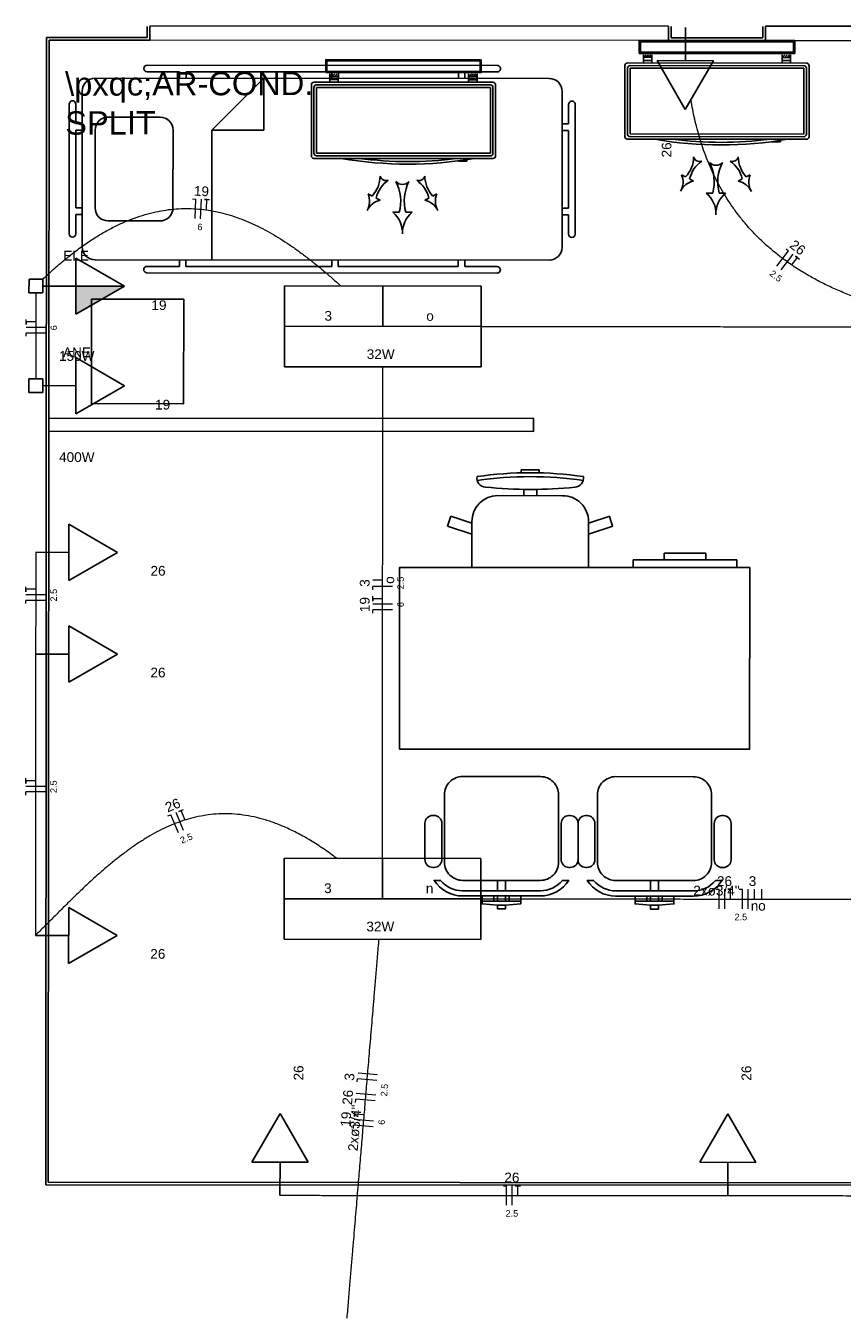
# Model space of a CAD drawing. Header units: feet. Extents: x -18 to 1038, y -110 to 48.
# Tile 5 of 199: x 8 to 14, y -90 to -80. Entities that reach past the tile are written whole.
import ezdxf

# ---------------------------------------------------------------- set-up
doc = ezdxf.new("R2010")
doc.units = ezdxf.units.FT
doc.header["$MEASUREMENT"] = 0
for name, color, linetype, lineweight in [('02', 2, 'Continuous', 20), ('EL-Condutos', 4, 'Continuous', 5), ('EL-Fios (Fase 1)', 7, 'Continuous', 5), ('EL-Fios (Fase 2)', 7, 'Continuous', 5), ('EL-Fios (Neutro)', 7, 'Continuous', 5), ('EL-Fios (Retorno)', 7, 'Continuous', 5), ('EL-Fios (Terra)', 7, 'Continuous', 5), ('EL-Textos conduto', 7, 'Continuous', 5), ('EL-Textos fios', 7, 'Continuous', 5), ('Textos', 7, 'Continuous', 5)]:
    doc.layers.add(name, color=color, linetype=linetype, lineweight=lineweight)
for name, color, linetype in [('100_IMPIANTI', 251, 'Continuous'), ('JANELA', 3, 'Continuous'), ('MOBILARIO', 8, 'Continuous'), ('P-SIMBOL', 5, 'Continuous'), ('parede', 5, 'Continuous'), ('porta', 3, 'Continuous')]:
    doc.layers.add(name, color=color, linetype=linetype)
doc.styles.add('Arial', font='arial.ttf')

msp = doc.modelspace()

# ---------------------------------------------------------------- hatches: boundary and pattern name
at = {"layer": 'P-SIMBOL', "linetype": 'Continuous'}
msp.add_hatch(color=256, dxfattribs=at).paths.add_polyline_path([(8.3749, -82.1787), (8.7499, -82.1792), (8.3746, -82.3952)])

# ---------------------------------------------------------------- linework, layer by layer
at = {"layer": '02', "color": 251}
for p, q in [((12.9437, -80.286), (8.9437, -80.2835)), ((13.6903, -80.2864), (17.6903, -80.2889))]:
    msp.add_line(p, q, dxfattribs=at)
at = {"layer": '100_IMPIANTI'}
for p, q in [((12.7169, -80.3858), (12.717, -80.2858)), ((12.717, -80.2858), (13.917, -80.2866)), ((12.7269, -80.3758), (12.727, -80.2958)), ((12.727, -80.2958), (13.907, -80.2966)), ((13.907, -80.2966), (13.9069, -80.3766)), ((13.917, -80.2866), (13.9169, -80.3866)), ((10.3001, -80.5337), (10.3001, -80.4337)), ((10.3001, -80.4337), (11.5001, -80.4344)), ((10.3101, -80.5237), (10.3101, -80.4437)), ((10.3101, -80.4437), (11.4901, -80.4444)), ((11.4901, -80.4444), (11.4901, -80.5244)), ((11.5001, -80.4344), (11.5001, -80.5344)), ((13.9169, -80.3866), (12.7169, -80.3858)), ((13.9069, -80.3766), (12.7269, -80.3758)), ((12.7495, -80.3991), (12.7528, -80.3958)), ((12.7495, -80.3958), (12.7495, -80.4158)), ((12.8145, -80.4159), (12.7495, -80.4158)), ((12.7495, -80.4398), (12.7495, -80.4158)), ((12.7495, -80.4598), (12.7495, -80.4398)), ((12.7495, -80.4398), (12.8145, -80.4398)), ((12.7504, -80.4158), (12.7704, -80.3959)), ((12.7681, -80.4159), (12.7881, -80.3959)), ((12.7858, -80.4159), (12.8058, -80.3959)), ((12.8034, -80.4159), (12.8145, -80.4048)), ((12.8145, -80.3959), (12.8145, -80.4159)), ((12.8145, -80.4398), (12.8145, -80.4159)), ((12.8145, -80.4598), (12.8145, -80.4398)), ((13.8193, -80.3965), (13.8193, -80.4165)), ((13.8193, -80.3997), (13.8225, -80.3965)), ((13.8843, -80.4166), (13.8193, -80.4165)), ((13.8193, -80.4404), (13.8193, -80.4165)), ((13.8193, -80.4604), (13.8193, -80.4404)), ((13.8843, -80.4405), (13.8193, -80.4404)), ((13.8202, -80.4165), (13.8402, -80.3965)), ((13.8379, -80.4165), (13.8579, -80.3965)), ((13.8556, -80.4165), (13.8756, -80.3965)), ((13.8732, -80.4165), (13.8843, -80.4055)), ((13.8843, -80.3966), (13.8843, -80.4166)), ((13.8843, -80.4405), (13.8843, -80.4166)), ((13.8843, -80.4605), (13.8843, -80.4405)), ((11.5001, -80.5344), (10.3001, -80.5337)), ((11.4901, -80.5244), (10.3101, -80.5237)), ((10.3327, -80.5469), (10.3359, -80.5437)), ((10.3327, -80.5437), (10.3327, -80.5637)), ((10.3336, -80.5637), (10.3536, -80.5437)), ((10.3512, -80.5637), (10.3712, -80.5437)), ((10.3689, -80.5637), (10.3889, -80.5437)), ((10.3866, -80.5637), (10.3977, -80.5527)), ((10.3977, -80.5437), (10.3977, -80.5637)), ((11.4025, -80.5443), (11.4024, -80.5644)), ((11.4025, -80.5476), (11.4057, -80.5444)), ((11.4033, -80.5644), (11.4234, -80.5444)), ((11.421, -80.5644), (11.441, -80.5444)), ((11.4387, -80.5644), (11.4587, -80.5444)), ((11.4564, -80.5644), (11.4674, -80.5533)), ((11.4675, -80.5444), (11.4674, -80.5644)), ((12.6069, -80.4797), (12.6065, -81.0267)), ((12.6269, -80.4997), (12.6265, -81.0067)), ((14.0069, -80.4606), (12.6269, -80.4597)), ((12.6469, -80.4997), (12.6465, -81.0067)), ((13.9869, -80.4805), (12.6469, -80.4797)), ((13.9869, -80.5005), (12.6469, -80.4997)), ((13.9865, -81.0076), (13.9869, -80.5005)), ((14.0065, -81.0076), (14.0069, -80.5006)), ((14.0265, -81.0276), (14.0269, -80.4806)), ((10.19, -80.6275), (10.1897, -81.1745)), ((10.21, -80.6475), (10.2097, -81.1546)), ((11.59, -80.6084), (10.21, -80.6075)), ((10.23, -80.6475), (10.2297, -81.1546)), ((11.57, -80.6284), (10.23, -80.6275)), ((11.57, -80.6484), (10.23, -80.6475)), ((10.3326, -80.5876), (10.3327, -80.5637)), ((10.3326, -80.6076), (10.3326, -80.5876)), ((10.3326, -80.5876), (10.3976, -80.5876)), ((10.3977, -80.5637), (10.3327, -80.5637)), ((10.3976, -80.5876), (10.3977, -80.5637)), ((10.3976, -80.6076), (10.3976, -80.5876)), ((11.4674, -80.5644), (11.4024, -80.5644)), ((11.4024, -80.5883), (11.4024, -80.5644)), ((11.4024, -80.6083), (11.4024, -80.5883)), ((11.4674, -80.5883), (11.4024, -80.5883)), ((11.4674, -80.5883), (11.4674, -80.5644)), ((11.4674, -80.6083), (11.4674, -80.5883)), ((11.5697, -81.1554), (11.57, -80.6484)), ((11.5897, -81.1554), (11.59, -80.6484)), ((11.6097, -81.1754), (11.61, -80.6284)), ((12.6265, -81.0467), (14.0065, -81.0476)), ((12.6465, -81.0067), (13.9865, -81.0076)), ((12.6465, -81.0267), (13.9865, -81.0276)), ((13.7405, -81.0674), (13.7405, -81.0658)), ((13.8055, -81.0675), (13.7405, -81.0674)), ((13.8055, -81.0675), (13.8055, -81.0566)), ((10.2097, -81.1946), (11.5897, -81.1954)), ((10.2297, -81.1546), (11.5697, -81.1554)), ((10.2297, -81.1746), (11.5697, -81.1754)), ((11.3237, -81.2153), (11.3237, -81.2137)), ((11.3887, -81.2153), (11.3237, -81.2153)), ((11.3887, -81.2153), (11.3887, -81.2044)), ((13.0443, -81.3203), (13.0752, -81.3367)), ((13.5737, -81.3207), (13.5428, -81.337)), ((13.1061, -81.3532), (13.137, -81.3696)), ((13.5118, -81.3534), (13.4809, -81.3698)), ((10.6274, -81.4682), (10.6583, -81.4846)), ((10.6893, -81.501), (10.7202, -81.5174)), ((11.095, -81.5012), (11.064, -81.5176)), ((11.1568, -81.4685), (11.1259, -81.4849)), ((13.2339, -81.4617), (13.2839, -81.4617)), ((13.3339, -81.4617), (13.3839, -81.4618)), ((10.817, -81.6095), (10.867, -81.6095)), ((10.917, -81.6096), (10.967, -81.6096))]:
    msp.add_line(p, q, dxfattribs=at)
for centre, radius, start, end in [((12.6269, -80.4797), 0.02, 89.96401, 179.96401), ((12.6469, -80.4997), 0.02, 89.96401, 179.96401), ((13.9869, -80.5005), 0.02, 359.96401, 89.96401), ((14.0069, -80.4806), 0.02, 359.96401, 89.96401), ((10.21, -80.6275), 0.02, 89.96401, 179.96401), ((10.23, -80.6475), 0.02, 89.96401, 179.96401), ((11.57, -80.6484), 0.02, 359.96401, 89.96401), ((11.59, -80.6284), 0.02, 359.96401, 89.96401), ((12.6265, -81.0267), 0.02, 179.96401, 269.96401), ((12.6465, -81.0067), 0.02, 179.96401, 269.96401), ((13.351, -78.0959), 2.9953, 260.12079, 279.80723), ((13.351, -78.0959), 2.9753, 262.66751, 277.26051), ((13.9865, -81.0076), 0.02, 269.96401, 359.96401), ((14.0065, -81.0276), 0.02, 269.96401, 359.96401), ((10.2097, -81.1746), 0.02, 179.96401, 269.96401), ((10.2297, -81.1546), 0.02, 179.96401, 269.96401), ((10.9342, -78.2438), 2.9953, 260.12079, 279.80723), ((10.9342, -78.2438), 2.9753, 262.66751, 277.26051), ((11.5697, -81.1554), 0.02, 269.96401, 359.96401), ((11.5897, -81.1754), 0.02, 269.96401, 359.96401), ((12.9067, -81.1796), 0.2304, 317.00052, 359.18314), ((13.3307, -81.4047), 0.2304, 124.88622, 167.06883), ((13.1832, -81.1706), 0.0478, 194.90586, 289.16349), ((13.3091, -81.1797), 0.0682, 222.8352, 317.09282), ((12.966, -81.3761), 0.3292, 344.92985, 27.11247), ((13.6519, -81.3766), 0.3292, 152.81555, 194.99816), ((13.4349, -81.1707), 0.0478, 250.76453, 345.02215), ((13.2872, -81.4047), 0.2304, 12.85919, 55.0418), ((13.7115, -81.1801), 0.2304, 180.74488, 222.9275), ((10.4898, -81.3274), 0.2304, 317.00052, 359.18314), ((10.7664, -81.3184), 0.0478, 194.90586, 289.16349), ((11.0181, -81.3186), 0.0478, 250.76453, 345.02215), ((11.2946, -81.3279), 0.2304, 180.74488, 222.9275), ((12.9112, -81.3758), 0.1441, 329.72877, 22.61763), ((13.7067, -81.3763), 0.1441, 157.31039, 210.19925), ((10.9138, -81.5526), 0.2304, 124.88622, 167.06883), ((10.8922, -81.3275), 0.0682, 222.8352, 317.09282), ((10.5492, -81.524), 0.3292, 344.92985, 27.11247), ((11.235, -81.5244), 0.3292, 152.81555, 194.99816), ((10.8703, -81.5525), 0.2304, 12.85919, 55.0418), ((13.1656, -81.5108), 0.1441, 101.45172, 154.34059), ((13.4521, -81.511), 0.1441, 25.58743, 78.47629), ((10.4944, -81.5236), 0.1441, 329.72877, 22.61763), ((10.7488, -81.6587), 0.1441, 101.45172, 154.34059), ((11.0352, -81.6589), 0.1441, 25.58743, 78.47629), ((11.2898, -81.5241), 0.1441, 157.31039, 210.19925), ((13.1031, -81.6207), 0.2059, 357.6581, 50.54696), ((13.5146, -81.6209), 0.2059, 129.38106, 182.26992), ((10.6862, -81.7685), 0.2059, 357.6581, 50.54696), ((11.0977, -81.7688), 0.2059, 129.38106, 182.26992)]:
    msp.add_arc(centre, radius, start, end, dxfattribs=at)
at = {"layer": 'EL-Condutos', "linetype": 'Continuous'}
for points in [[(15.13, -82.4448), (14.9889, -82.4233), (14.8543, -82.3981), (14.726, -82.3693), (14.6039, -82.3371), (14.4879, -82.3017), (14.3778, -82.2631), (14.2734, -82.2215), (14.1746, -82.177), (14.0813, -82.1298), (13.9933, -82.08), (13.9104, -82.0277), (13.8326, -81.9731), (13.7596, -81.9163), (13.6913, -81.8574), (13.6275, -81.7967), (13.5682, -81.7341), (13.5131, -81.6698), (13.4622, -81.6041), (13.4151, -81.5369), (13.3719, -81.4685), (13.3324, -81.399), (13.2963, -81.3285), (13.2636, -81.2571), (13.2341, -81.185), (13.2077, -81.1124), (13.1842, -81.0393), (13.1634, -80.9658), (13.1452, -80.8922), (13.1295, -80.8186), (13.1162, -80.7451)], [(8.1183, -82.1269), (8.2119, -82.0407), (8.304, -81.9626), (8.3945, -81.8926), (8.4836, -81.8303), (8.5712, -81.7756), (8.6575, -81.7281), (8.7424, -81.6878), (8.826, -81.6542), (8.9083, -81.6273), (8.9894, -81.6068), (9.0693, -81.5924), (9.1481, -81.5839), (9.2258, -81.5811), (9.3024, -81.5837), (9.378, -81.5916), (9.4526, -81.6045), (9.5263, -81.6221), (9.5991, -81.6442), (9.6711, -81.6706), (9.7422, -81.7011), (9.8125, -81.7354), (9.8821, -81.7733), (9.9511, -81.8146), (10.0193, -81.859), (10.087, -81.9063), (10.1541, -81.9563), (10.2207, -82.0088), (10.2868, -82.0634), (10.3524, -82.12), (10.4177, -82.1784)], [(8.0658, -82.2319), (8.0657, -82.2624), (8.0657, -82.2911), (8.0657, -82.3182), (8.0657, -82.3438), (8.0657, -82.368), (8.0657, -82.3909), (8.0657, -82.4128), (8.0656, -82.4336), (8.0656, -82.4536), (8.0656, -82.4728), (8.0656, -82.4913), (8.0656, -82.5094), (8.0656, -82.5271), (8.0656, -82.5446), (8.0656, -82.5619), (8.0656, -82.5792), (8.0655, -82.5967), (8.0655, -82.6144), (8.0655, -82.6325), (8.0655, -82.651), (8.0655, -82.6702), (8.0655, -82.6902), (8.0655, -82.711), (8.0655, -82.7329), (8.0654, -82.7558), (8.0654, -82.78), (8.0654, -82.8056), (8.0654, -82.8327), (8.0654, -82.8614), (8.0654, -82.8919)], [(11.4968, -82.4901), (11.6551, -82.4902), (11.8058, -82.4902), (11.9493, -82.4903), (12.0863, -82.4904), (12.2172, -82.4905), (12.3427, -82.4906), (12.4632, -82.4907), (12.5793, -82.4907), (12.6916, -82.4908), (12.8006, -82.4909), (12.9069, -82.4909), (13.011, -82.491), (13.1135, -82.4911), (13.2148, -82.4911), (13.3156, -82.4912), (13.4164, -82.4913), (13.5178, -82.4913), (13.6202, -82.4914), (13.7243, -82.4915), (13.8306, -82.4915), (13.9396, -82.4916), (14.0519, -82.4917), (14.168, -82.4917), (14.2886, -82.4918), (14.414, -82.4919), (14.5449, -82.492), (14.6819, -82.4921), (14.8254, -82.4921), (14.9761, -82.4922), (15.1344, -82.4923)], [(10.738, -86.5915), (10.7381, -86.4163), (10.7382, -86.2512), (10.7383, -86.0955), (10.7384, -85.9484), (10.7385, -85.8092), (10.7386, -85.6773), (10.7387, -85.5518), (10.7388, -85.432), (10.7388, -85.3173), (10.7389, -85.2069), (10.739, -85.1001), (10.739, -84.9962), (10.7391, -84.8945), (10.7392, -84.7942), (10.7392, -84.6946), (10.7393, -84.595), (10.7393, -84.4947), (10.7394, -84.3929), (10.7395, -84.289), (10.7395, -84.1822), (10.7396, -84.0718), (10.7397, -83.9571), (10.7398, -83.8374), (10.7398, -83.7119), (10.7399, -83.5799), (10.74, -83.4408), (10.7401, -83.2937), (10.7402, -83.1379), (10.7403, -82.9728), (10.7404, -82.7977)], [(8.0645, -84.2298), (8.0645, -84.2677), (8.0645, -84.3032), (8.0644, -84.3364), (8.0644, -84.3675), (8.0644, -84.3967), (8.0644, -84.4242), (8.0644, -84.4501), (8.0644, -84.4746), (8.0643, -84.4979), (8.0643, -84.5201), (8.0643, -84.5415), (8.0643, -84.5621), (8.0643, -84.5823), (8.0643, -84.6021), (8.0643, -84.6217), (8.0643, -84.6414), (8.0642, -84.6612), (8.0642, -84.6813), (8.0642, -84.702), (8.0642, -84.7233), (8.0642, -84.7456), (8.0642, -84.7689), (8.0642, -84.7934), (8.0641, -84.8193), (8.0641, -84.8467), (8.0641, -84.8759), (8.0641, -84.9071), (8.0641, -84.9403), (8.064, -84.9758), (8.064, -85.0137)], [(8.064, -85.0137), (8.064, -85.1185), (8.0639, -85.2167), (8.0638, -85.3085), (8.0638, -85.3946), (8.0637, -85.4754), (8.0637, -85.5513), (8.0636, -85.623), (8.0636, -85.6907), (8.0636, -85.7551), (8.0635, -85.8166), (8.0635, -85.8757), (8.0634, -85.9329), (8.0634, -85.9886), (8.0634, -86.0434), (8.0633, -86.0977), (8.0633, -86.1519), (8.0633, -86.2067), (8.0632, -86.2624), (8.0632, -86.3196), (8.0632, -86.3787), (8.0631, -86.4402), (8.0631, -86.5046), (8.063, -86.5724), (8.063, -86.644), (8.0629, -86.72), (8.0629, -86.8007), (8.0628, -86.8868), (8.0628, -86.9787), (8.0627, -87.0768), (8.0627, -87.1817)], [(10.3844, -86.5874), (10.283, -86.5143), (10.1842, -86.4508), (10.0879, -86.3965), (9.994, -86.351), (9.9024, -86.3141), (9.813, -86.2854), (9.7257, -86.2646), (9.6403, -86.2512), (9.5569, -86.2451), (9.4752, -86.2458), (9.3953, -86.2531), (9.3169, -86.2665), (9.24, -86.2858), (9.1645, -86.3105), (9.0903, -86.3405), (9.0173, -86.3753), (8.9454, -86.4145), (8.8744, -86.458), (8.8043, -86.5053), (8.735, -86.556), (8.6664, -86.6099), (8.5983, -86.6667), (8.5308, -86.7259), (8.4636, -86.7873), (8.3967, -86.8504), (8.3299, -86.9151), (8.2633, -86.9809), (8.1966, -87.0474), (8.1297, -87.1145), (8.0627, -87.1817)], [(11.4941, -86.9001), (11.6524, -86.9002), (11.803, -86.9002), (11.9466, -86.9003), (12.0835, -86.9004), (12.2144, -86.9005), (12.3399, -86.9006), (12.4604, -86.9007), (12.5765, -86.9007), (12.6889, -86.9008), (12.7979, -86.9009), (12.9041, -86.9009), (13.0082, -86.901), (13.1107, -86.9011), (13.212, -86.9011), (13.3128, -86.9012), (13.4136, -86.9013), (13.515, -86.9013), (13.6174, -86.9014), (13.7215, -86.9015), (13.8278, -86.9015), (13.9368, -86.9016), (14.0491, -86.9017), (14.1653, -86.9017), (14.2858, -86.9018), (14.4112, -86.9019), (14.5422, -86.902), (14.6791, -86.9021), (14.8227, -86.9021), (14.9733, -86.9022), (15.1316, -86.9023)], [(10.4654, -90.1306), (10.4768, -89.9958), (10.4875, -89.8685), (10.4976, -89.7483), (10.5072, -89.6346), (10.5163, -89.5269), (10.5249, -89.4246), (10.5331, -89.3272), (10.541, -89.2342), (10.5485, -89.1451), (10.5557, -89.0593), (10.5627, -88.9762), (10.5696, -88.8953), (10.5762, -88.8162), (10.5828, -88.7382), (10.5893, -88.6609), (10.5958, -88.5836), (10.6024, -88.5059), (10.609, -88.4272), (10.6158, -88.347), (10.6227, -88.2648), (10.6299, -88.1799), (10.6373, -88.092), (10.645, -88.0003), (10.6531, -87.9045), (10.6616, -87.804), (10.6705, -87.6982), (10.6799, -87.5866), (10.6899, -87.4686), (10.7004, -87.3438), (10.7115, -87.2116)], [(9.9475, -89.1841), (10.1145, -89.1842), (10.2708, -89.1843), (10.4171, -89.1844), (10.5541, -89.1845), (10.6828, -89.1845), (10.8037, -89.1846), (10.9178, -89.1847), (11.0257, -89.1848), (11.1283, -89.1848), (11.2262, -89.1849), (11.3203, -89.1849), (11.4114, -89.185), (11.5001, -89.1851), (11.5873, -89.1851), (11.6738, -89.1852), (11.7602, -89.1852), (11.8474, -89.1853), (11.9362, -89.1853), (12.0272, -89.1854), (12.1213, -89.1854), (12.2193, -89.1855), (12.3218, -89.1856), (12.4298, -89.1856), (12.5438, -89.1857), (12.6648, -89.1858), (12.7934, -89.1859), (12.9305, -89.186), (13.0768, -89.186), (13.2331, -89.1861), (13.4001, -89.1863)], [(13.4001, -89.1863), (13.5488, -89.1863), (13.6879, -89.1864), (13.8182, -89.1865), (13.9403, -89.1866), (14.0548, -89.1867), (14.1625, -89.1867), (14.2641, -89.1868), (14.3602, -89.1869), (14.4515, -89.1869), (14.5388, -89.187), (14.6226, -89.187), (14.7036, -89.1871), (14.7827, -89.1871), (14.8603, -89.1872), (14.9373, -89.1872), (15.0143, -89.1873), (15.0919, -89.1873), (15.171, -89.1874), (15.252, -89.1874), (15.3359, -89.1875), (15.4231, -89.1875), (15.5144, -89.1876), (15.6105, -89.1876), (15.7121, -89.1877), (15.8198, -89.1878), (15.9344, -89.1878), (16.0564, -89.1879), (16.1867, -89.188), (16.3258, -89.1881), (16.4746, -89.1882)]]:
    msp.add_spline(points, degree=3, dxfattribs=at)
at = {"layer": 'EL-Fios (Fase 1)'}
for p, q in [((13.812, -82.0521), (13.9031, -81.9329)), ((8.1393, -84.5574), (7.9893, -84.5574)), ((8.1383, -86.0334), (7.9883, -86.0334)), ((9.2043, -86.3742), (9.1471, -86.2355)), ((13.3771, -86.9762), (13.3772, -86.8262)), ((13.5565, -86.9764), (13.5566, -86.8264)), ((10.6988, -88.2557), (10.5493, -88.2431)), ((10.6855, -88.4131), (10.536, -88.4005)), ((11.738, -89.2602), (11.7381, -89.1102))]:
    msp.add_line(p, q, dxfattribs=at)
at = {"layer": 'EL-Fios (Fase 2)'}
for p, q in [((9.3357, -81.6598), (9.3421, -81.51)), ((8.1406, -82.4976), (7.9906, -82.4976)), ((10.8142, -84.6303), (10.6642, -84.6303)), ((10.6686, -88.6133), (10.5191, -88.6007))]:
    msp.add_line(p, q, dxfattribs=at)
at = {"layer": 'EL-Fios (Neutro)'}
for p, q in [((9.2743, -81.5071), (9.2993, -81.5081)), ((9.2929, -81.658), (9.2993, -81.5081)), ((13.778, -82.0261), (13.869, -81.9069)), ((13.8492, -81.8917), (13.869, -81.9069)), ((8.1406, -82.5405), (7.9906, -82.5405)), ((7.9906, -82.5655), (7.9906, -82.5405)), ((10.8142, -84.4937), (10.6642, -84.4937)), ((10.6642, -84.5187), (10.6642, -84.4937)), ((8.1393, -84.6003), (7.9893, -84.6003)), ((7.9893, -84.6253), (7.9893, -84.6003)), ((10.8142, -84.6732), (10.6642, -84.6732)), ((10.6642, -84.6982), (10.6642, -84.6732)), ((8.1383, -86.0762), (7.9883, -86.0762)), ((7.9883, -86.1012), (7.9883, -86.0762)), ((9.0844, -86.2614), (9.1075, -86.2519)), ((9.1647, -86.3905), (9.1075, -86.2519)), ((13.3093, -86.8262), (13.3343, -86.8262)), ((13.3342, -86.9762), (13.3343, -86.8262)), ((13.4888, -86.8263), (13.5138, -86.8263)), ((13.5137, -86.9763), (13.5138, -86.8263)), ((10.5436, -88.3107), (10.5457, -88.2858)), ((10.6952, -88.2984), (10.5457, -88.2858)), ((10.5303, -88.4681), (10.5324, -88.4432)), ((10.6819, -88.4558), (10.5324, -88.4432)), ((10.5134, -88.6683), (10.5155, -88.6434)), ((10.665, -88.656), (10.5155, -88.6434)), ((11.6703, -89.1102), (11.6953, -89.1102)), ((11.6952, -89.2602), (11.6953, -89.1102))]:
    msp.add_line(p, q, dxfattribs=at)
at = {"layer": 'EL-Fios (Retorno)'}
for p, q in [((10.7392, -84.4437), (10.6642, -84.4437)), ((13.6066, -86.9014), (13.6066, -86.8264)), ((13.6637, -86.9014), (13.6638, -86.8264))]:
    msp.add_line(p, q, dxfattribs=at)
at = {"layer": 'EL-Fios (Terra)'}
for points in [[(9.3817, -81.5867), (9.3849, -81.5118), (9.3649, -81.5109), (9.4049, -81.5126)], [(13.8916, -82.0185), (13.9371, -81.9589), (13.9213, -81.9468), (13.953, -81.971)], [(8.0656, -82.4548), (7.9906, -82.4548), (7.9906, -82.4748), (7.9906, -82.4348)], [(8.0643, -84.5146), (7.9893, -84.5146), (7.9893, -84.5346), (7.9893, -84.4946)], [(10.7392, -84.5874), (10.6642, -84.5874), (10.6642, -84.6074), (10.6642, -84.5674)], [(8.0633, -85.9905), (7.9883, -85.9905), (7.9883, -86.0105), (7.9883, -85.9705)], [(9.2153, -86.2885), (9.1867, -86.2192), (9.1682, -86.2268), (9.2052, -86.2116)], [(13.42, -86.9013), (13.42, -86.8263), (13.4, -86.8263), (13.44, -86.8263)], [(10.5975, -88.5643), (10.5227, -88.558), (10.5211, -88.5779), (10.5244, -88.5381)], [(11.7809, -89.1852), (11.781, -89.1102), (11.761, -89.1102), (11.801, -89.1102)]]:
    msp.add_lwpolyline(points, dxfattribs=at)
at = {"layer": 'JANELA', "color": 251}
for p, q in [((8.9237, -80.2634), (8.9237, -80.1785)), ((12.9637, -80.1785), (12.9637, -80.266)), ((13.6703, -80.2664), (13.6704, -80.1785)), ((8.1415, -89.1029), (8.147, -80.263)), ((8.147, -80.263), (8.9237, -80.2634)), ((12.9637, -80.266), (13.6703, -80.2664)), ((16.6415, -89.1083), (8.1415, -89.1029))]:
    msp.add_line(p, q, dxfattribs=at)
at = {"layer": 'MOBILARIO', "color": 251}
for p, q in [((11.6234, -80.4783), (8.9234, -80.4766)), ((9.1734, -80.5268), (8.9234, -80.5266)), ((9.1734, -80.5268), (9.1733, -80.5768)), ((9.2234, -80.5268), (9.2233, -80.5768)), ((10.3484, -80.5275), (9.2234, -80.5268)), ((10.3484, -80.5275), (10.3483, -80.5775)), ((10.3984, -80.5275), (10.3983, -80.5775)), ((11.3234, -80.5281), (10.3984, -80.5275)), ((11.3234, -80.5281), (11.3233, -80.5781)), ((11.3734, -80.5282), (11.3733, -80.5782)), ((11.6234, -80.5283), (11.3734, -80.5282)), ((8.5233, -80.5764), (12.0233, -80.5786)), ((9.4231, -80.9769), (9.8233, -80.5772)), ((9.8231, -80.9772), (9.8233, -80.5772)), ((8.4225, -81.8763), (8.4233, -80.6763)), ((12.1233, -80.6786), (12.1225, -81.8786)), ((8.3232, -80.7762), (8.3226, -81.7762)), ((8.3732, -80.7763), (8.3731, -80.9263)), ((12.1732, -80.7787), (12.1731, -80.9287)), ((12.2232, -80.7787), (12.2226, -81.7787)), ((8.4231, -80.9263), (8.3731, -80.9263)), ((12.1231, -80.9286), (12.1731, -80.9287)), ((8.3731, -80.9763), (8.3727, -81.5763)), ((8.4231, -80.9763), (8.3731, -80.9763)), ((9.4225, -81.9769), (9.4231, -80.9769)), ((9.4231, -80.9769), (9.8231, -80.9772)), ((12.1231, -80.9786), (12.1731, -80.9787)), ((12.1731, -80.9787), (12.1727, -81.5787)), ((8.3727, -81.6263), (8.3726, -81.7763)), ((8.4227, -81.5763), (8.3727, -81.5763)), ((8.4227, -81.6263), (8.3727, -81.6263)), ((12.1227, -81.5786), (12.1727, -81.5787)), ((12.1227, -81.6286), (12.1727, -81.6287)), ((12.1727, -81.6287), (12.1726, -81.7787)), ((12.0225, -81.9786), (8.5225, -81.9764)), ((9.1724, -82.0268), (8.9224, -82.0266)), ((9.1724, -82.0268), (9.1725, -81.9768)), ((9.2224, -82.0268), (9.2225, -81.9768)), ((10.3474, -82.0275), (9.2224, -82.0268)), ((10.3474, -82.0275), (10.3475, -81.9775)), ((10.3974, -82.0275), (10.3975, -81.9775)), ((11.3224, -82.0281), (10.3974, -82.0275)), ((11.3224, -82.0281), (11.3225, -81.9781)), ((11.3724, -82.0282), (11.3725, -81.9782)), ((11.6224, -82.0283), (11.3724, -82.0282)), ((11.6224, -82.0783), (8.9224, -82.0766)), ((11.8073, -83.6167), (11.8073, -83.595)), ((11.9473, -83.6167), (11.9473, -83.5951)), ((11.6272, -83.7931), (12.1272, -83.7934)), ((11.8272, -83.7932), (11.8272, -83.745)), ((11.9272, -83.7932), (11.9272, -83.7451)), ((11.264, -83.9516), (11.2391, -84.0276)), ((11.427, -84.0888), (11.2391, -84.0276)), ((11.427, -84.0047), (11.2639, -83.9515)), ((11.4268, -84.3463), (11.427, -83.9929)), ((12.327, -83.9935), (12.3268, -84.3469)), ((12.327, -84.0052), (12.4902, -83.9523)), ((12.327, -84.0893), (12.5149, -84.0284)), ((12.4872, -83.9533), (12.5119, -84.0294)), ((12.9098, -84.2372), (12.9098, -84.2872)), ((13.0698, -84.2373), (12.9098, -84.2372)), ((13.0698, -84.2373), (13.2298, -84.2374)), ((13.2298, -84.2374), (13.2298, -84.2874)), ((12.6698, -84.2871), (12.6698, -84.3471)), ((13.4698, -84.2876), (12.6698, -84.2871)), ((13.4698, -84.3476), (13.4698, -84.2876)), ((11.5954, -86.8777), (11.5954, -86.9177)), ((11.6254, -86.8777), (11.5954, -86.8777)), ((11.6254, -86.8777), (11.6254, -86.9177)), ((11.6854, -86.8778), (11.6854, -86.9178)), ((11.7154, -86.8778), (11.6854, -86.8778)), ((11.7154, -86.9178), (11.6854, -86.9178)), ((11.7154, -86.8778), (11.7154, -86.9178)), ((12.7754, -86.8784), (12.7754, -86.9184)), ((12.8054, -86.8785), (12.7754, -86.8784)), ((12.8054, -86.8785), (12.8054, -86.9185)), ((12.8654, -86.8785), (12.8654, -86.9185)), ((12.8954, -86.8785), (12.8654, -86.8785)), ((12.8954, -86.9185), (12.8654, -86.9185)), ((12.8954, -86.8785), (12.8954, -86.9185)), ((11.6854, -86.9478), (11.6254, -86.9477)), ((12.8654, -86.9485), (12.8054, -86.9485))]:
    msp.add_line(p, q, dxfattribs=at)
for points in [[(8.6227, -81.6764), (9.0227, -81.6767, 0.414214), (9.1227, -81.5767), (9.1227, -81.5767), (9.1231, -80.9767, 0.414214), (9.0232, -80.8767), (9.0232, -80.8767), (8.6232, -80.8764, 0.414214), (8.5231, -80.9764), (8.5231, -80.9764), (8.5227, -81.5764, 0.414214), (8.6227, -81.6764), (8.6227, -81.6764)], [(11.6255, -86.7577), (11.3555, -86.7575, -0.414214), (11.2156, -86.6175), (11.2156, -86.6175), (11.2159, -86.0975, -0.414214), (11.356, -85.9575), (11.356, -85.9575), (11.956, -85.9579, -0.414214), (12.0959, -86.098), (12.0959, -86.098), (12.0956, -86.618, -0.414214), (11.9555, -86.7579), (11.9555, -86.7579), (11.6855, -86.7578), (11.6854, -86.8378), (11.9554, -86.8379, 0.223888), (12.1252, -86.758), (12.1252, -86.758), (12.1746, -86.7581, -0.255924), (11.9554, -86.8779), (11.9554, -86.8779), (11.8054, -86.8778), (11.8054, -86.9378), (11.6854, -86.9478), (11.6853, -86.9778), (11.6253, -86.9777), (11.6254, -86.9477), (11.5054, -86.9376), (11.5054, -86.8776), (11.3554, -86.8775, -0.255924), (11.1364, -86.7574), (11.1364, -86.7574), (11.1858, -86.7574, 0.223888), (11.3554, -86.8375), (11.3554, -86.8375), (11.6254, -86.8377), (11.6255, -86.7577)], [(12.8055, -86.7585), (12.5355, -86.7583, -0.414214), (12.3956, -86.6182), (12.3956, -86.6182), (12.3959, -86.0982, -0.414214), (12.536, -85.9583), (12.536, -85.9583), (13.136, -85.9587, -0.414214), (13.2759, -86.0988), (13.2759, -86.0988), (13.2756, -86.6188, -0.414214), (13.1355, -86.7587), (13.1355, -86.7587), (12.8655, -86.7585), (12.8654, -86.8385), (13.1354, -86.8387, 0.223888), (13.3052, -86.7588), (13.3052, -86.7588), (13.3546, -86.7588, -0.255924), (13.1354, -86.8787), (13.1354, -86.8787), (12.9854, -86.8786), (12.9854, -86.9386), (12.8654, -86.9485), (12.8653, -86.9785), (12.8053, -86.9785), (12.8054, -86.9485), (12.6854, -86.9384), (12.6854, -86.8784), (12.5354, -86.8783, -0.255924), (12.3164, -86.7582), (12.3164, -86.7582), (12.3658, -86.7582, 0.223888), (12.5354, -86.8383), (12.5354, -86.8383), (12.8054, -86.8385), (12.8055, -86.7585)], [(11.1355, -86.6574), (11.1255, -86.6574, -0.414214), (11.0656, -86.5974), (11.0656, -86.5974), (11.0658, -86.3174, -0.414214), (11.1258, -86.2574), (11.1258, -86.2574), (11.1358, -86.2574, -0.414214), (11.1958, -86.3174), (11.1958, -86.3174), (11.1956, -86.5974, -0.414214), (11.1355, -86.6574), (11.1355, -86.6574)], [(12.1156, -86.598), (12.1158, -86.318, -0.414214), (12.1758, -86.2581), (12.1758, -86.2581), (12.1858, -86.2581, -0.414214), (12.2458, -86.3181), (12.2458, -86.3181), (12.2456, -86.5981, -0.414214), (12.1855, -86.6581), (12.1855, -86.6581), (12.1755, -86.6581, -0.414214), (12.1156, -86.598), (12.1156, -86.598)], [(12.3155, -86.6582), (12.3055, -86.6581, -0.414214), (12.2456, -86.5981), (12.2456, -86.5981), (12.2458, -86.3181, -0.414214), (12.3058, -86.2581), (12.3058, -86.2581), (12.3158, -86.2582, -0.414214), (12.3758, -86.3182), (12.3758, -86.3182), (12.3756, -86.5982, -0.414214), (12.3155, -86.6582), (12.3155, -86.6582)], [(13.2956, -86.5988), (13.2958, -86.3188, -0.414214), (13.3558, -86.2588), (13.3558, -86.2588), (13.3658, -86.2588, -0.414214), (13.4258, -86.3189), (13.4258, -86.3189), (13.4256, -86.5989, -0.414214), (13.3655, -86.6588), (13.3655, -86.6588), (13.3555, -86.6588, -0.414214), (13.2956, -86.5988), (13.2956, -86.5988)]]:
    msp.add_lwpolyline(points, format="xyb", dxfattribs=at)
for points in [[(9.2057, -82.2798), (8.4951, -82.2794), (8.4946, -83.0841), (9.2052, -83.0846)], [(10.8689, -85.746), (13.5689, -85.7477), (13.5698, -84.3477), (10.8698, -84.346)]]:
    msp.add_lwpolyline(points, close=True, dxfattribs=at)
for points in [[(8.1652, -83.1955), (11.9034, -83.1978), (11.9034, -83.2978), (8.1651, -83.2955)], [(11.6855, -86.7578), (11.6255, -86.7577)], [(12.8655, -86.7585), (12.8055, -86.7585)], [(11.5054, -86.8776), (11.5954, -86.8777)], [(11.5954, -86.9177), (11.5054, -86.9176)], [(11.6254, -86.9177), (11.5954, -86.9177)], [(11.6854, -86.8378), (11.6254, -86.8377)], [(11.6254, -86.8777), (11.6854, -86.8778)], [(11.6854, -86.9178), (11.6254, -86.9177)], [(11.7154, -86.8778), (11.8054, -86.8778)], [(11.8054, -86.9178), (11.7154, -86.9178)], [(12.6854, -86.8784), (12.7754, -86.8784)], [(12.7754, -86.9184), (12.6854, -86.9184)], [(12.8054, -86.9185), (12.7754, -86.9184)], [(12.8654, -86.8385), (12.8054, -86.8385)], [(12.8054, -86.8785), (12.8654, -86.8785)], [(12.8654, -86.9185), (12.8054, -86.9185)], [(12.8954, -86.8785), (12.9854, -86.8786)], [(12.9854, -86.9186), (12.8954, -86.9185)]]:
    msp.add_lwpolyline(points, dxfattribs=at)
for centre, radius, start, end in [((8.9234, -80.5016), 0.025, 89.96401, 269.96401), ((11.6234, -80.5033), 0.025, 269.96401, 89.96401), ((8.5233, -80.6764), 0.1, 89.96401, 179.96401), ((12.0233, -80.6786), 0.1, 359.96401, 89.96401), ((8.3482, -80.7763), 0.025, 359.96401, 179.96401), ((12.1982, -80.7787), 0.025, 359.96401, 179.96401), ((8.3476, -81.7763), 0.025, 179.96401, 359.96401), ((12.1976, -81.7787), 0.025, 179.96401, 359.96401), ((8.5225, -81.8764), 0.1, 179.96401, 269.96401), ((12.0225, -81.8786), 0.1, 269.96401, 359.96401), ((8.9224, -82.0516), 0.025, 89.96401, 269.96401), ((11.6224, -82.0533), 0.025, 269.96401, 89.96401), ((11.8755, -86.4334), 2.8167, 81.59418, 98.33384), ((11.875, -87.2911), 3.6967, 88.87899, 91.04903), ((11.5361, -83.6576), 0.0698, 170.7928, 266.52601), ((11.8755, -86.4634), 2.8167, 81.59418, 98.33384), ((11.8793, -80.4031), 3.3423, 264.03372, 275.89429), ((12.2184, -83.658), 0.0698, 273.40201, 9.13522), ((11.627, -83.9931), 0.2, 89.96401, 179.96401), ((12.127, -83.9934), 0.2, 359.96401, 89.96401)]:
    msp.add_arc(centre, radius, start, end, dxfattribs=at)
at = {"layer": 'P-SIMBOL'}
for p, q in [((13.0735, -80.4421), (13.0741, -80.186)), ((13.0725, -80.8171), (12.857, -80.4415)), ((12.857, -80.4415), (13.29, -80.4426)), ((13.29, -80.4426), (13.0725, -80.8171)), ((8.3746, -82.3952), (8.3751, -81.9622)), ((8.3751, -81.9622), (8.7499, -82.1792)), ((8.0127, -82.2313), (8.0128, -82.1252)), ((8.0128, -82.1252), (8.1189, -82.1253)), ((8.1189, -82.1253), (8.1188, -82.2314)), ((8.1188, -82.2314), (8.0127, -82.2313)), ((8.3749, -82.1787), (8.1188, -82.1784)), ((8.7499, -82.1792), (8.3746, -82.3952)), ((8.7499, -82.1792), (8.3749, -82.1787)), ((9.9825, -82.1773), (9.9817, -82.8)), ((9.9825, -82.1773), (11.4995, -82.1792)), ((10.7406, -82.4896), (10.741, -82.1782)), ((11.4995, -82.1792), (11.4987, -82.8019)), ((9.9821, -82.4886), (11.4991, -82.4905)), ((8.3741, -83.1624), (8.3746, -82.7294)), ((8.3746, -82.7294), (8.7494, -82.9464)), ((9.9817, -82.8), (11.4987, -82.8019)), ((8.0122, -82.9985), (8.0123, -82.8924)), ((8.0123, -82.8924), (8.1184, -82.8925)), ((8.1184, -82.8925), (8.1183, -82.9986)), ((8.1183, -82.9986), (8.0122, -82.9985)), ((8.3744, -82.9459), (8.1184, -82.9456)), ((8.7494, -82.9464), (8.3741, -83.1624)), ((8.3203, -84.4466), (8.3208, -84.0136)), ((8.3208, -84.0136), (8.6955, -84.2306)), ((8.3205, -84.2301), (8.0645, -84.2298)), ((8.6955, -84.2306), (8.3203, -84.4466)), ((8.3198, -85.2305), (8.3203, -84.7975)), ((8.3203, -84.7975), (8.695, -85.0145)), ((8.32, -85.014), (8.064, -85.0137)), ((8.695, -85.0145), (8.3198, -85.2305)), ((9.9797, -86.5873), (9.9789, -87.21)), ((9.9797, -86.5873), (11.4967, -86.5892)), ((10.7378, -86.8996), (10.7382, -86.5882)), ((11.4967, -86.5892), (11.4959, -87.2119)), ((9.9793, -86.8986), (11.4963, -86.9005)), ((8.3184, -87.3985), (8.3189, -86.9655)), ((8.3189, -86.9655), (8.6937, -87.1824)), ((8.3187, -87.182), (8.0627, -87.1817)), ((8.6937, -87.1824), (8.3184, -87.3985)), ((9.9789, -87.21), (11.4959, -87.2119)), ((9.7316, -88.9275), (9.9491, -88.5531)), ((9.9491, -88.5531), (10.1646, -88.9286)), ((13.1842, -88.9297), (13.4016, -88.5552)), ((13.4016, -88.5552), (13.6172, -88.9308)), ((10.1646, -88.9286), (9.7316, -88.9275)), ((9.9481, -88.9281), (9.9475, -89.1841)), ((13.6172, -88.9308), (13.1842, -88.9297)), ((13.4007, -88.9302), (13.4001, -89.1863))]:
    msp.add_line(p, q, dxfattribs=at)
at = {"layer": 'parede', "color": 251}
for p, q in [((8.9437, -80.1785), (8.9437, -80.2835)), ((12.9437, -80.1785), (12.9437, -80.286)), ((13.6904, -80.1785), (13.6903, -80.2864)), ((8.1615, -89.083), (8.167, -80.283)), ((8.1615, -89.083), (16.6615, -89.0883))]:
    msp.add_line(p, q, dxfattribs=at)
for points in [[(8.167, -80.283), (8.9437, -80.2835)], [(12.9437, -80.286), (13.6903, -80.2864)]]:
    msp.add_lwpolyline(points, dxfattribs=at)
at = {"layer": 'porta', "color": 251}
for p, q in [((12.9437, -80.176), (8.9437, -80.1735)), ((13.6904, -80.1764), (17.6904, -80.1789))]:
    msp.add_line(p, q, dxfattribs=at)

# ---------------------------------------------------------------- texts
at = {"layer": '100_IMPIANTI', "insert": (8.2924, -81.0146), "char_height": 0.18, "width": 10.103876, "attachment_point": 7, "rotation": 0.16616, "style": 'Arial'}
msp.add_mtext('\\\\pxqc;AR-COND.\\PSPLIT', dxfattribs=at)
at = {"layer": 'EL-Textos conduto', "char_height": 0.075, "width": 0.715015, "attachment_point": 8, "line_spacing_factor": 0.6, "style": 'Arial'}
for insert, rotation in [((13.3129, -86.8759), 359.96562), ((10.5633, -88.669), 85.18164)]:
    msp.add_mtext('2xø3/4"', dxfattribs=dict(at, insert=insert, rotation=rotation))
at = {"layer": 'EL-Textos fios', "attachment_point": 8, "line_spacing_factor": 0.6, "style": 'Arial'}
for s, insert, char_height, width, rotation in [('19', (9.3407, -81.4851), 0.075, 0.233003, 357.56004), ('6', (9.3294, -81.7486), 0.05, 0.077668, 357.56004), ('26', (13.9161, -81.9117), 0.075, 0.233003, 322.6268), ('2.5', (13.756, -82.1213), 0.05, 0.194131, 322.6268), ('6', (8.2296, -82.5001), 0.05, 0.077668, 90.00021), ('o', (10.8292, -84.4437), 0.075, 0.116502, 90.00021), ('2.5', (10.9032, -84.4666), 0.05, 0.194131, 90.00021), ('2.5', (8.2283, -84.5599), 0.05, 0.194131, 90.00021), ('3', (10.6395, -84.4666), 0.075, 0.116502, 90.00021), ('19', (10.6395, -84.6328), 0.075, 0.233003, 90.00021), ('6', (10.9032, -84.6328), 0.05, 0.077668, 90.00021), ('2.5', (8.2273, -86.0359), 0.05, 0.194131, 90.00021), ('26', (9.1354, -86.2136), 0.075, 0.233003, 22.40838), ('2.5', (9.2359, -86.4574), 0.05, 0.194131, 22.40838), ('26', (13.3747, -86.8015), 0.075, 0.233003, 359.96646), ('3', (13.5909, -86.8016), 0.075, 0.116502, 359.96646), ('n', (13.6065, -86.9914), 0.075, 0.116502, 359.96646), ('o', (13.6637, -86.9914), 0.075, 0.116502, 359.96646), ('2.5', (13.501, -87.0653), 0.05, 0.194131, 359.96646), ('3', (10.5218, -88.2748), 0.075, 0.116502, 85.18164), ('26', (10.5085, -88.4323), 0.075, 0.233003, 85.18164), ('2.5', (10.778, -88.3757), 0.05, 0.194131, 85.18164), ('19', (10.4943, -88.6011), 0.075, 0.233003, 85.18164), ('6', (10.7571, -88.6233), 0.05, 0.077668, 85.18164), ('26', (11.7356, -89.0855), 0.075, 0.233003, 359.96646), ('2.5', (11.7355, -89.3492), 0.05, 0.194131, 359.96646)]:
    msp.add_mtext(s, dxfattribs=dict(at, insert=insert, char_height=char_height, width=width, rotation=rotation))
at = {"layer": 'Textos', "char_height": 0.075, "attachment_point": 8, "line_spacing_factor": 0.6, "style": 'Arial'}
for s, insert, width, rotation in [('26', (12.9668, -81.1291), 0.233003, 89.92573), ('ELE', (8.3763, -81.9817), 0.396151, 0.00084), ('19', (9.0148, -82.3641), 0.233003, 0.00084), ('3', (10.3196, -82.4466), 0.116502, 0.00084), ('o', (11.1046, -82.4471), 0.116502, 0.00084), ('ANE', (8.3828, -82.7267), 0.431021, 0.00084), ('19', (9.0431, -83.1307), 0.233003, 0.00084), ('400W', (8.3813, -83.5349), 0.547294, 0.00084), ('26', (9.0077, -84.4109), 0.233003, 0.00084), ('26', (9.0072, -85.1948), 0.233003, 0.00084), ('n', (11.1018, -86.8571), 0.116502, 0.00084), ('32W', (10.7214, -87.1518), 0.430793, 0.00084), ('26', (9.0059, -87.3627), 0.233003, 0.00084), ('26', (10.1298, -88.2411), 0.233003, 89.92573), ('26', (13.5823, -88.2433), 0.233003, 89.92573)]:
    msp.add_mtext(s, dxfattribs=dict(at, insert=insert, width=width, rotation=rotation))
for s, insert, width in [('32W', (10.7242, -82.7418), 0.430793), ('150W', (8.3805, -82.7556), 0.547294), ('3', (10.3168, -86.8566), 0.116502)]:
    msp.add_mtext(s, dxfattribs=dict(at, insert=insert, width=width))

doc.saveas('drawing.dxf')
